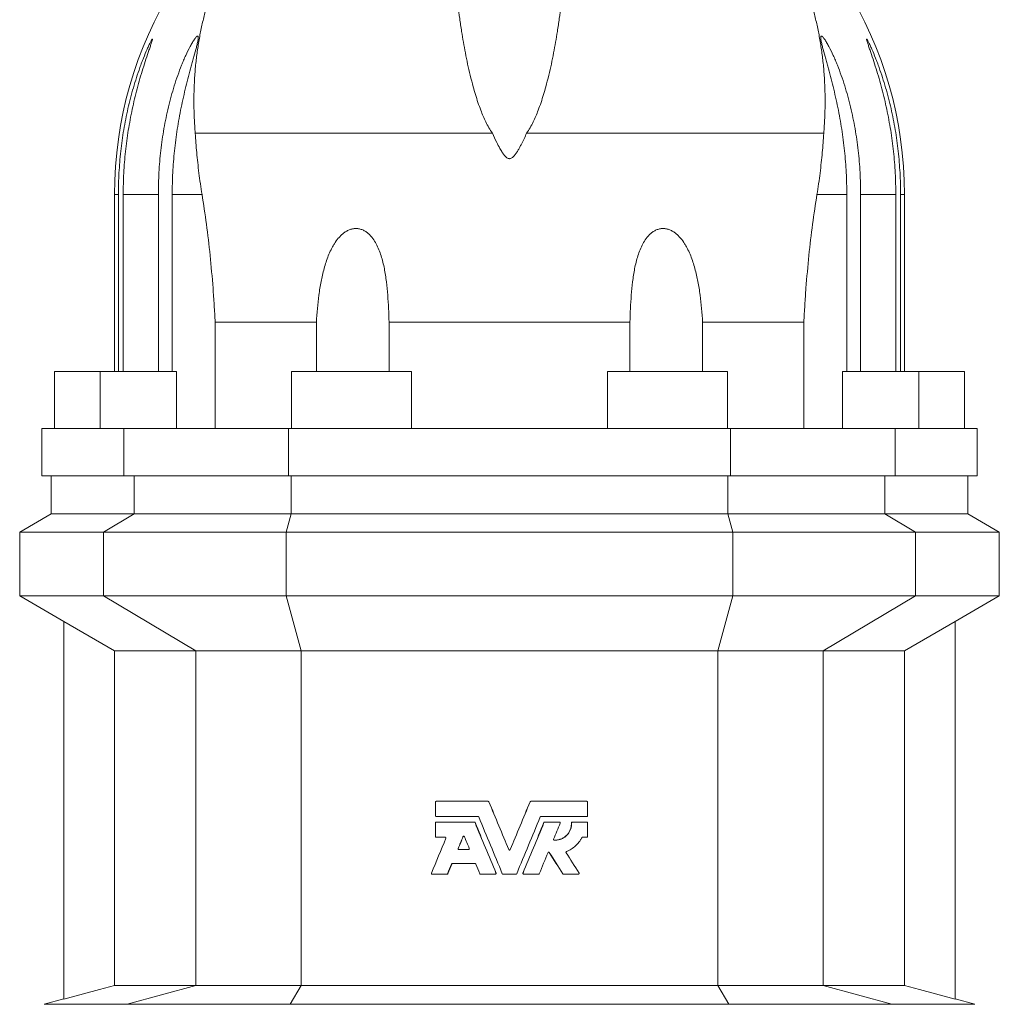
# Model space of a CAD drawing. Header units: millimetres. Extents: x -710 to 592, y 67 to 1977.
# Tile 4 of 7: x -590 to -280, y 1457 to 1768. Entities that reach past the tile are written whole.
import ezdxf

# ---------------------------------------------------------------- set-up
doc = ezdxf.new("R2010")
doc.units = ezdxf.units.MM

msp = doc.modelspace()

# ---------------------------------------------------------------- linework, layer by layer
at = {"color": 7, "linetype": 'Continuous', "lineweight": 15}
for p, q in [((-534.39, 1732.48), (-440.37, 1732.48)), ((-335.52, 1732.48), (-429.54, 1732.48)), ((-559.95, 1713.13), (-559.95, 1657.13)), ((-558.72, 1657.13), (-558.72, 1713.13)), ((-557.2, 1713.13), (-557.2, 1657.13)), ((-546.07, 1657.13), (-546.07, 1713.13)), ((-541.69, 1713.13), (-541.69, 1657.13)), ((-328.22, 1713.13), (-328.22, 1657.13)), ((-323.84, 1657.13), (-323.84, 1713.13)), ((-312.71, 1713.13), (-312.71, 1657.13)), ((-311.19, 1657.13), (-311.19, 1713.13)), ((-309.95, 1657.13), (-309.95, 1713.13)), ((-528.11, 1672.72), (-496.07, 1672.72)), ((-528.11, 1672.72), (-528.11, 1639.13)), ((-496.07, 1672.72), (-496.07, 1657.13)), ((-473.08, 1657.13), (-473.08, 1672.72)), ((-396.83, 1672.72), (-473.08, 1672.72)), ((-396.83, 1657.13), (-396.83, 1672.72)), ((-341.8, 1672.72), (-373.84, 1672.72)), ((-373.84, 1672.72), (-373.84, 1657.13)), ((-341.8, 1672.72), (-341.8, 1639.13)), ((-578.95, 1657.13), (-578.95, 1639.13)), ((-564.45, 1657.13), (-578.95, 1657.13)), ((-564.45, 1657.13), (-564.45, 1639.13)), ((-540.28, 1657.13), (-564.45, 1657.13)), ((-540.28, 1639.13), (-540.28, 1657.13)), ((-503.95, 1657.13), (-503.95, 1639.13)), ((-465.95, 1657.13), (-503.95, 1657.13)), ((-465.95, 1639.13), (-465.95, 1657.13)), ((-403.95, 1657.13), (-403.95, 1639.13)), ((-403.95, 1657.13), (-365.95, 1657.13)), ((-365.95, 1639.13), (-365.95, 1657.13)), ((-329.63, 1639.13), (-329.63, 1657.13)), ((-329.63, 1657.13), (-305.45, 1657.13)), ((-305.45, 1639.13), (-305.45, 1657.13)), ((-305.45, 1657.13), (-290.95, 1657.13)), ((-290.95, 1639.13), (-290.95, 1657.13)), ((-582.95, 1639.13), (-582.95, 1624.13)), ((-582.95, 1639.13), (-557, 1639.13)), ((-504.93, 1639.13), (-557, 1639.13)), ((-504.93, 1639.13), (-364.98, 1639.13)), ((-364.98, 1639.13), (-312.91, 1639.13)), ((-286.95, 1639.13), (-312.91, 1639.13)), ((-286.95, 1624.13), (-286.95, 1639.13)), ((-582.95, 1624.13), (-557, 1624.13)), ((-579.95, 1624.13), (-579.95, 1612.13)), ((-504.93, 1624.13), (-557, 1624.13)), ((-504.93, 1624.13), (-364.98, 1624.13)), ((-364.98, 1624.13), (-312.91, 1624.13)), ((-286.95, 1624.13), (-312.91, 1624.13)), ((-289.95, 1612.13), (-289.95, 1624.13)), ((-579.95, 1612.13), (-589.95, 1606.35)), ((-553.68, 1612.13), (-579.95, 1612.13)), ((-553.68, 1612.13), (-504.02, 1612.13)), ((-504.02, 1612.13), (-365.89, 1612.13)), ((-316.23, 1612.13), (-365.89, 1612.13)), ((-316.23, 1612.13), (-289.95, 1612.13)), ((-279.95, 1606.35), (-289.95, 1612.13)), ((-589.95, 1606.35), (-589.95, 1586.13)), ((-563.4, 1606.35), (-589.95, 1606.35)), ((-563.4, 1606.35), (-505.6, 1606.35)), ((-505.6, 1606.35), (-364.3, 1606.35)), ((-306.51, 1606.35), (-364.3, 1606.35)), ((-306.51, 1606.35), (-279.95, 1606.35)), ((-279.95, 1586.13), (-279.95, 1606.35)), ((-589.95, 1586.13), (-575.96, 1578.04)), ((-563.4, 1586.13), (-589.95, 1586.13)), ((-563.4, 1586.13), (-505.6, 1586.13)), ((-505.6, 1586.13), (-364.3, 1586.13)), ((-306.51, 1586.13), (-364.3, 1586.13)), ((-306.51, 1586.13), (-279.95, 1586.13)), ((-293.95, 1578.04), (-279.95, 1586.13)), ((-575.95, 1578.06), (-559.93, 1568.81)), ((-575.95, 1578.06), (-575.95, 1458.63)), ((-293.95, 1578.06), (-309.98, 1568.81)), ((-293.95, 1578.06), (-293.95, 1458.63)), ((-534.23, 1568.81), (-559.93, 1568.81)), ((-559.93, 1568.81), (-559.93, 1462.93)), ((-534.23, 1568.81), (-500.85, 1568.81)), ((-500.85, 1568.81), (-369.06, 1568.81)), ((-335.68, 1568.81), (-369.06, 1568.81)), ((-335.68, 1568.81), (-309.98, 1568.81)), ((-309.98, 1568.81), (-309.98, 1462.93)), ((-458.38, 1520.93), (-458.38, 1516.61)), ((-458.14, 1521.17), (-441.69, 1521.17)), ((-441.45, 1521.02), (-441.47, 1521.02)), ((-428.46, 1521.02), (-428.44, 1521.02)), ((-428.22, 1521.17), (-410.47, 1521.17)), ((-410.23, 1516.61), (-410.23, 1520.93)), ((-458.38, 1514.35), (-458.38, 1510.03)), ((-458.14, 1516.37), (-444.91, 1516.37)), ((-458.14, 1514.59), (-446.1, 1514.59)), ((-445.83, 1514.45), (-445.87, 1514.45)), ((-425, 1516.37), (-410.47, 1516.37)), ((-424.07, 1514.45), (-424.04, 1514.45)), ((-423.81, 1514.59), (-419.12, 1514.59)), ((-415.36, 1514.35), (-415.29, 1514.35)), ((-415.12, 1514.59), (-415.05, 1514.59)), ((-415.05, 1514.59), (-410.47, 1514.59)), ((-410.23, 1510.03), (-410.23, 1514.35)), ((-458.14, 1509.79), (-455.31, 1509.79)), ((-449.62, 1509.97), (-449.67, 1509.97)), ((-411.85, 1509.79), (-410.47, 1509.79)), ((-451.15, 1506.26), (-451.21, 1506.26)), ((-450.99, 1505.93), (-447.91, 1505.93)), ((-435.18, 1505.88), (-435.18, 1505.88)), ((-434.73, 1505.88), (-434.73, 1505.88)), ((-422.39, 1504.98), (-422.35, 1504.98)), ((-453.19, 1501.34), (-453.26, 1501.34)), ((-453.03, 1501.49), (-445.86, 1501.49)), ((-454.46, 1498.27), (-454.53, 1498.27)), ((-439.21, 1498.46), (-439.23, 1498.46)), ((-430.7, 1498.46), (-430.68, 1498.46)), ((-418.1, 1498.24), (-418.04, 1498.24)), ((-459.44, 1498.13), (-454.75, 1498.13)), ((-454.68, 1498.13), (-454.75, 1498.13)), ((-444.14, 1498.13), (-439.45, 1498.13)), ((-437.01, 1498.13), (-432.9, 1498.13)), ((-430.46, 1498.13), (-425.77, 1498.13)), ((-417.84, 1498.13), (-413.15, 1498.13)), ((-534.23, 1462.93), (-559.93, 1462.93)), ((-534.23, 1462.93), (-500.85, 1462.93)), ((-500.85, 1462.93), (-369.06, 1462.93)), ((-335.68, 1462.93), (-369.06, 1462.93)), ((-335.68, 1462.93), (-309.98, 1462.93)), ((-575.95, 1458.64), (-582.25, 1456.96)), ((-287.66, 1456.96), (-293.95, 1458.64))]:
    msp.add_line(p, q, dxfattribs=at)
at = {"color": 8, "linetype": 'Continuous', "lineweight": 0}
for p, q in [((-558.72, 1713.13), (-559.95, 1713.13)), ((-557.2, 1713.13), (-546.07, 1713.13)), ((-541.69, 1713.13), (-532.25, 1713.13)), ((-328.22, 1713.13), (-337.65, 1713.13)), ((-312.71, 1713.13), (-323.84, 1713.13)), ((-311.19, 1713.13), (-309.95, 1713.13)), ((-557, 1639.13), (-557, 1624.13)), ((-504.93, 1639.13), (-504.93, 1624.13)), ((-364.98, 1639.13), (-364.98, 1624.13)), ((-312.91, 1639.13), (-312.91, 1624.13)), ((-553.68, 1612.13), (-553.68, 1624.13)), ((-504.02, 1612.13), (-504.02, 1624.13)), ((-365.89, 1612.13), (-365.89, 1624.13)), ((-316.23, 1612.13), (-316.23, 1624.13)), ((-563.4, 1606.35), (-553.68, 1612.13)), ((-505.6, 1606.35), (-504.02, 1612.13)), ((-364.3, 1606.35), (-365.89, 1612.13)), ((-306.51, 1606.35), (-316.23, 1612.13)), ((-563.4, 1586.13), (-563.4, 1606.35)), ((-505.6, 1586.13), (-505.6, 1606.35)), ((-364.3, 1586.13), (-364.3, 1606.35)), ((-306.51, 1586.13), (-306.51, 1606.35)), ((-534.23, 1568.81), (-563.4, 1586.13)), ((-500.85, 1568.81), (-505.6, 1586.13)), ((-369.06, 1568.81), (-364.3, 1586.13)), ((-335.68, 1568.81), (-306.51, 1586.13)), ((-534.23, 1462.93), (-534.23, 1568.81)), ((-500.85, 1462.93), (-500.85, 1568.81)), ((-369.06, 1462.93), (-369.06, 1568.81)), ((-335.68, 1462.93), (-335.68, 1568.81)), ((-555.91, 1456.96), (-534.23, 1462.93)), ((-504.38, 1456.96), (-500.85, 1462.93)), ((-365.53, 1456.96), (-369.06, 1462.93)), ((-314, 1456.96), (-335.68, 1462.93)), ((-555.91, 1456.96), (-582.25, 1456.96)), ((-555.91, 1456.96), (-504.38, 1456.96)), ((-504.38, 1456.96), (-365.53, 1456.96)), ((-314, 1456.96), (-365.53, 1456.96)), ((-314, 1456.96), (-287.66, 1456.96))]:
    msp.add_line(p, q, dxfattribs=at)
at = {"color": 7, "linetype": 'Continuous', "lineweight": 15, "flags": 128}
for points in [[(-559.93, 1462.93), (-564.7, 1461.65), (-575.95, 1458.63)], [(-309.98, 1462.93), (-305.21, 1461.65), (-293.95, 1458.63)]]:
    msp.add_lwpolyline(points, dxfattribs=at)
at = {"color": 7, "linetype": 'Continuous', "lineweight": 15}
for start, end in [(116.5023, 180), (0, 63.4977)]:
    msp.add_arc((-434.95, 1713.13), 125, start, end, dxfattribs=at)
for points, knots in [([(-490.73, 1824.99), (-490.87, 1824.92), (-491.16, 1824.77), (-491.83, 1824.4), (-492.67, 1823.9), (-493.68, 1823.28), (-494.87, 1822.52), (-496.22, 1821.62), (-497.72, 1820.58), (-499.33, 1819.4), (-501.03, 1818.08), (-502.83, 1816.61), (-504.73, 1814.97), (-506.69, 1813.16), (-508.68, 1811.2), (-510.68, 1809.1), (-512.84, 1806.67), (-515.13, 1803.86), (-517.53, 1800.63), (-519.84, 1797.19), (-521.94, 1793.72), (-523.81, 1790.28), (-525.48, 1786.89), (-527.05, 1783.35), (-528.49, 1779.67), (-529.8, 1775.91), (-530.95, 1772.07), (-531.96, 1768.16), (-532.83, 1764.14), (-533.55, 1760), (-534.12, 1755.72), (-534.54, 1751.3), (-534.79, 1746.74), (-534.85, 1742.08), (-534.74, 1737.33), (-534.51, 1734.1), (-534.39, 1732.48)], [0, 0, 0, 0, 0.026591, 0.053205, 0.079831, 0.10645, 0.133045, 0.16033, 0.187629, 0.214937, 0.242244, 0.269534, 0.29825, 0.326977, 0.355708, 0.384436, 0.413153, 0.449048, 0.484957, 0.520866, 0.556759, 0.586934, 0.617125, 0.64732, 0.677508, 0.707681, 0.736591, 0.765518, 0.79445, 0.823374, 0.852283, 0.881813, 0.911365, 0.940923, 0.970472, 1, 1, 1, 1]), ([(-379.18, 1824.99), (-379.04, 1824.92), (-378.75, 1824.77), (-378.08, 1824.4), (-377.24, 1823.9), (-376.23, 1823.28), (-375.04, 1822.52), (-373.69, 1821.62), (-372.19, 1820.58), (-370.58, 1819.4), (-368.88, 1818.08), (-367.08, 1816.61), (-365.18, 1814.97), (-363.22, 1813.16), (-361.23, 1811.2), (-359.23, 1809.1), (-357.07, 1806.67), (-354.78, 1803.86), (-352.38, 1800.63), (-350.07, 1797.19), (-347.97, 1793.72), (-346.09, 1790.28), (-344.43, 1786.89), (-342.86, 1783.35), (-341.42, 1779.67), (-340.11, 1775.91), (-338.96, 1772.07), (-337.95, 1768.16), (-337.08, 1764.14), (-336.36, 1760), (-335.79, 1755.72), (-335.37, 1751.3), (-335.12, 1746.74), (-335.06, 1742.08), (-335.17, 1737.33), (-335.4, 1734.1), (-335.52, 1732.48)], [0, 0, 0, 0, 0.026591, 0.053205, 0.079831, 0.10645, 0.133045, 0.16033, 0.187629, 0.214937, 0.242244, 0.269534, 0.29825, 0.326977, 0.355708, 0.384436, 0.413153, 0.449048, 0.484957, 0.520866, 0.556759, 0.586934, 0.617125, 0.64732, 0.677508, 0.707681, 0.736591, 0.765518, 0.79445, 0.823374, 0.852283, 0.881813, 0.911365, 0.940923, 0.970472, 1, 1, 1, 1]), ([(-440.37, 1732.48), (-440.76, 1733.07), (-441.54, 1734.26), (-442.48, 1736.08), (-443.31, 1737.92), (-444.13, 1739.99), (-444.95, 1742.26), (-445.74, 1744.75), (-446.56, 1747.62), (-447.4, 1750.85), (-448.21, 1754.42), (-448.93, 1757.93), (-449.55, 1761.36), (-450.15, 1764.99), (-450.72, 1768.8), (-451.25, 1772.76), (-451.7, 1776.59), (-452.1, 1780.34), (-452.45, 1784.02), (-452.75, 1787.6), (-453, 1791.02), (-453.21, 1794.29), (-453.39, 1797.39), (-453.53, 1800.33), (-453.65, 1803.12), (-453.74, 1805.74), (-453.81, 1808.21), (-453.86, 1810.53), (-453.9, 1812.69), (-453.93, 1814.68), (-453.95, 1816.51), (-453.95, 1817.59), (-453.95, 1818.13)], [0, 0, 0, 0, 0.015171, 0.030369, 0.04559, 0.060793, 0.081513, 0.10224, 0.122964, 0.153933, 0.184915, 0.215906, 0.246896, 0.277871, 0.316546, 0.355234, 0.393922, 0.432599, 0.473122, 0.513657, 0.554192, 0.594716, 0.634951, 0.675202, 0.71546, 0.755712, 0.795947, 0.836746, 0.877563, 0.918385, 0.959201, 1, 1, 1, 1]), ([(-429.54, 1732.48), (-429.15, 1733.07), (-428.37, 1734.26), (-427.43, 1736.08), (-426.6, 1737.92), (-425.78, 1739.99), (-424.96, 1742.26), (-424.17, 1744.75), (-423.35, 1747.62), (-422.51, 1750.85), (-421.7, 1754.42), (-420.98, 1757.93), (-420.36, 1761.36), (-419.76, 1764.99), (-419.19, 1768.8), (-418.66, 1772.76), (-418.21, 1776.59), (-417.81, 1780.34), (-417.46, 1784.02), (-417.16, 1787.6), (-416.91, 1791.02), (-416.7, 1794.29), (-416.52, 1797.39), (-416.38, 1800.33), (-416.26, 1803.12), (-416.17, 1805.74), (-416.1, 1808.21), (-416.05, 1810.53), (-416.01, 1812.69), (-415.98, 1814.68), (-415.96, 1816.51), (-415.96, 1817.59), (-415.96, 1818.13)], [0, 0, 0, 0, 0.015171, 0.030369, 0.04559, 0.060793, 0.081513, 0.10224, 0.122964, 0.153933, 0.184915, 0.215906, 0.246896, 0.277871, 0.316546, 0.355234, 0.393922, 0.432599, 0.473122, 0.513657, 0.554192, 0.594716, 0.634951, 0.675202, 0.71546, 0.755712, 0.795947, 0.836746, 0.877563, 0.918385, 0.959201, 1, 1, 1, 1]), ([(-546.07, 1713.13), (-546.07, 1715.46), (-546.01, 1717.79), (-545.75, 1722.43), (-545.55, 1724.75), (-545.02, 1729.37), (-544.69, 1731.67), (-543.89, 1736.26), (-543.42, 1738.55), (-542.33, 1743.08), (-541.72, 1745.32), (-540.68, 1748.63), (-540.32, 1749.73), (-539.55, 1751.9), (-539.15, 1752.98), (-538.51, 1754.56), (-538.3, 1755.08), (-537.86, 1756.11), (-537.64, 1756.62), (-536.96, 1758.11), (-536.49, 1759.06), (-535.78, 1760.39), (-535.54, 1760.82), (-535.08, 1761.6), (-534.84, 1761.96), (-534.52, 1762.42), (-534.42, 1762.56), (-534.22, 1762.8), (-534.13, 1762.91), (-533.95, 1763.08), (-533.87, 1763.14), (-533.73, 1763.21), (-533.67, 1763.23), (-533.57, 1763.2), (-533.54, 1763.17), (-533.48, 1763.05), (-533.47, 1762.96), (-533.44, 1762.66), (-533.47, 1762.38), (-533.57, 1761.71), (-533.65, 1761.34), (-533.83, 1760.53), (-533.94, 1760.1), (-534.28, 1758.74), (-534.55, 1757.78), (-534.96, 1756.28), (-535.1, 1755.77), (-535.39, 1754.74), (-535.53, 1754.21), (-535.97, 1752.64), (-536.25, 1751.57), (-536.81, 1749.43), (-537.09, 1748.34), (-537.89, 1745.07), (-538.39, 1742.85), (-539.31, 1738.36), (-539.72, 1736.08), (-540.42, 1731.53), (-540.72, 1729.24), (-541.2, 1724.66), (-541.39, 1722.36), (-541.63, 1717.75), (-541.69, 1715.44), (-541.69, 1713.13)], [0, 0, 0, 0, 0.0625, 0.0625, 0.125, 0.125, 0.1875, 0.1875, 0.25, 0.25, 0.3125, 0.3125, 0.34375, 0.34375, 0.375, 0.375, 0.390625, 0.390625, 0.40625, 0.40625, 0.4375, 0.4375, 0.453125, 0.453125, 0.46875, 0.46875, 0.476562, 0.476562, 0.484375, 0.484375, 0.492187, 0.492187, 0.5, 0.5, 0.507812, 0.507812, 0.515625, 0.515625, 0.53125, 0.53125, 0.546875, 0.546875, 0.5625, 0.5625, 0.59375, 0.59375, 0.609375, 0.609375, 0.625, 0.625, 0.65625, 0.65625, 0.6875, 0.6875, 0.75, 0.75, 0.8125, 0.8125, 0.875, 0.875, 0.9375, 0.9375, 1, 1, 1, 1]), ([(-323.84, 1713.13), (-323.84, 1715.46), (-323.9, 1717.79), (-324.16, 1722.43), (-324.36, 1724.75), (-324.89, 1729.37), (-325.22, 1731.67), (-326.02, 1736.26), (-326.49, 1738.55), (-327.58, 1743.08), (-328.19, 1745.32), (-329.23, 1748.63), (-329.59, 1749.73), (-330.36, 1751.9), (-330.76, 1752.98), (-331.4, 1754.56), (-331.61, 1755.08), (-332.05, 1756.11), (-332.27, 1756.62), (-332.95, 1758.11), (-333.42, 1759.06), (-334.13, 1760.39), (-334.37, 1760.82), (-334.83, 1761.6), (-335.06, 1761.96), (-335.39, 1762.42), (-335.49, 1762.56), (-335.69, 1762.8), (-335.78, 1762.91), (-335.96, 1763.08), (-336.04, 1763.14), (-336.18, 1763.21), (-336.24, 1763.23), (-336.33, 1763.2), (-336.37, 1763.17), (-336.43, 1763.05), (-336.44, 1762.96), (-336.46, 1762.66), (-336.44, 1762.38), (-336.34, 1761.71), (-336.26, 1761.34), (-336.08, 1760.53), (-335.97, 1760.1), (-335.63, 1758.74), (-335.36, 1757.78), (-334.95, 1756.28), (-334.81, 1755.77), (-334.52, 1754.74), (-334.38, 1754.21), (-333.94, 1752.64), (-333.66, 1751.57), (-333.1, 1749.43), (-332.82, 1748.34), (-332.02, 1745.07), (-331.52, 1742.85), (-330.6, 1738.36), (-330.19, 1736.08), (-329.49, 1731.53), (-329.19, 1729.24), (-328.71, 1724.66), (-328.52, 1722.36), (-328.28, 1717.75), (-328.22, 1715.44), (-328.22, 1713.13)], [0, 0, 0, 0, 0.0625, 0.0625, 0.125, 0.125, 0.1875, 0.1875, 0.25, 0.25, 0.3125, 0.3125, 0.34375, 0.34375, 0.375, 0.375, 0.390625, 0.390625, 0.40625, 0.40625, 0.4375, 0.4375, 0.453125, 0.453125, 0.46875, 0.46875, 0.476562, 0.476562, 0.484375, 0.484375, 0.492187, 0.492187, 0.5, 0.5, 0.507812, 0.507812, 0.515625, 0.515625, 0.53125, 0.53125, 0.546875, 0.546875, 0.5625, 0.5625, 0.59375, 0.59375, 0.609375, 0.609375, 0.625, 0.625, 0.65625, 0.65625, 0.6875, 0.6875, 0.75, 0.75, 0.8125, 0.8125, 0.875, 0.875, 0.9375, 0.9375, 1, 1, 1, 1]), ([(-558.72, 1713.13), (-558.72, 1715.42), (-558.66, 1717.7), (-558.4, 1722.26), (-558.21, 1724.53), (-557.71, 1729.07), (-557.4, 1731.32), (-556.64, 1735.83), (-556.19, 1738.08), (-555.18, 1742.53), (-554.61, 1744.73), (-553.67, 1747.98), (-553.34, 1749.06), (-552.65, 1751.2), (-552.29, 1752.25), (-551.74, 1753.79), (-551.55, 1754.3), (-551.17, 1755.31), (-550.98, 1755.81), (-550.4, 1757.28), (-550.01, 1758.22), (-549.44, 1759.53), (-549.25, 1759.95), (-548.98, 1760.52), (-548.89, 1760.7), (-548.72, 1761.05), (-548.64, 1761.22), (-548.41, 1761.67), (-548.27, 1761.91), (-548.12, 1762.16), (-548.07, 1762.22), (-548, 1762.29), (-547.98, 1762.3), (-547.95, 1762.28), (-547.95, 1762.24), (-547.97, 1762.12), (-547.98, 1762.04), (-548.06, 1761.73), (-548.14, 1761.46), (-548.3, 1760.97), (-548.36, 1760.8), (-548.48, 1760.43), (-548.54, 1760.24), (-548.74, 1759.64), (-548.89, 1759.22), (-549.34, 1757.88), (-549.66, 1756.94), (-550.31, 1754.98), (-550.64, 1753.97), (-551.28, 1751.89), (-551.6, 1750.85), (-552.2, 1748.73), (-552.5, 1747.67), (-553.35, 1744.45), (-553.87, 1742.28), (-554.8, 1737.89), (-555.22, 1735.67), (-555.94, 1731.19), (-556.24, 1728.94), (-556.72, 1724.44), (-556.9, 1722.19), (-557.14, 1717.66), (-557.2, 1715.4), (-557.2, 1713.13)], [0, 0, 0, 0, 0.0625, 0.0625, 0.125, 0.125, 0.1875, 0.1875, 0.25, 0.25, 0.3125, 0.3125, 0.34375, 0.34375, 0.375, 0.375, 0.390625, 0.390625, 0.40625, 0.40625, 0.4375, 0.4375, 0.453125, 0.453125, 0.460937, 0.460937, 0.46875, 0.46875, 0.484375, 0.484375, 0.492187, 0.492187, 0.5, 0.5, 0.507812, 0.507812, 0.515625, 0.515625, 0.53125, 0.53125, 0.539062, 0.539062, 0.546875, 0.546875, 0.5625, 0.5625, 0.59375, 0.59375, 0.625, 0.625, 0.65625, 0.65625, 0.6875, 0.6875, 0.75, 0.75, 0.8125, 0.8125, 0.875, 0.875, 0.9375, 0.9375, 1, 1, 1, 1]), ([(-311.19, 1713.13), (-311.19, 1715.42), (-311.25, 1717.7), (-311.51, 1722.26), (-311.7, 1724.53), (-312.2, 1729.07), (-312.51, 1731.32), (-313.27, 1735.83), (-313.72, 1738.08), (-314.73, 1742.53), (-315.3, 1744.73), (-316.24, 1747.98), (-316.57, 1749.06), (-317.26, 1751.2), (-317.62, 1752.25), (-318.17, 1753.79), (-318.36, 1754.3), (-318.74, 1755.31), (-318.93, 1755.81), (-319.51, 1757.28), (-319.9, 1758.22), (-320.47, 1759.53), (-320.66, 1759.95), (-320.93, 1760.52), (-321.02, 1760.7), (-321.19, 1761.05), (-321.27, 1761.22), (-321.5, 1761.67), (-321.64, 1761.91), (-321.79, 1762.16), (-321.84, 1762.22), (-321.9, 1762.29), (-321.93, 1762.3), (-321.96, 1762.28), (-321.96, 1762.24), (-321.94, 1762.12), (-321.93, 1762.04), (-321.85, 1761.73), (-321.77, 1761.46), (-321.61, 1760.97), (-321.55, 1760.8), (-321.43, 1760.43), (-321.37, 1760.24), (-321.17, 1759.64), (-321.02, 1759.22), (-320.57, 1757.88), (-320.25, 1756.94), (-319.6, 1754.98), (-319.27, 1753.97), (-318.63, 1751.89), (-318.31, 1750.85), (-317.71, 1748.73), (-317.41, 1747.67), (-316.56, 1744.45), (-316.04, 1742.28), (-315.11, 1737.89), (-314.69, 1735.67), (-313.97, 1731.19), (-313.67, 1728.94), (-313.19, 1724.44), (-313.01, 1722.19), (-312.77, 1717.66), (-312.71, 1715.4), (-312.71, 1713.13)], [0, 0, 0, 0, 0.0625, 0.0625, 0.125, 0.125, 0.1875, 0.1875, 0.25, 0.25, 0.3125, 0.3125, 0.34375, 0.34375, 0.375, 0.375, 0.390625, 0.390625, 0.40625, 0.40625, 0.4375, 0.4375, 0.453125, 0.453125, 0.460937, 0.460937, 0.46875, 0.46875, 0.484375, 0.484375, 0.492187, 0.492187, 0.5, 0.5, 0.507812, 0.507812, 0.515625, 0.515625, 0.53125, 0.53125, 0.539062, 0.539062, 0.546875, 0.546875, 0.5625, 0.5625, 0.59375, 0.59375, 0.625, 0.625, 0.65625, 0.65625, 0.6875, 0.6875, 0.75, 0.75, 0.8125, 0.8125, 0.875, 0.875, 0.9375, 0.9375, 1, 1, 1, 1]), ([(-534.39, 1732.48), (-534.33, 1731.48), (-534.2, 1729.49), (-533.93, 1726.39), (-533.62, 1723.21), (-533.24, 1719.93), (-532.79, 1716.57), (-532.43, 1714.27), (-532.25, 1713.13)], [0, 0, 0, 0, 0.165726, 0.331501, 0.497228, 0.664802, 0.832427, 1, 1, 1, 1]), ([(-440.37, 1732.48), (-439.92, 1731.53), (-439.17, 1729.95), (-438.12, 1727.91), (-437.33, 1726.57), (-436.76, 1725.74), (-436.32, 1725.21), (-435.96, 1724.88), (-435.59, 1724.62), (-435.25, 1724.48), (-434.92, 1724.45), (-434.56, 1724.51), (-434.15, 1724.71), (-433.77, 1725.03), (-433.28, 1725.57), (-432.74, 1726.29), (-432.17, 1727.21), (-431.67, 1728.15), (-431.06, 1729.34), (-430.33, 1730.79), (-429.8, 1731.92), (-429.54, 1732.48)], [0, 0, 0, 0, 0.168435, 0.280278, 0.354738, 0.404771, 0.429097, 0.453368, 0.473569, 0.49007, 0.499958, 0.514608, 0.534113, 0.558801, 0.583609, 0.637537, 0.691609, 0.745844, 0.799993, 0.899994, 1, 1, 1, 1]), ([(-335.52, 1732.48), (-335.58, 1731.48), (-335.71, 1729.49), (-335.98, 1726.39), (-336.29, 1723.21), (-336.67, 1719.93), (-337.12, 1716.57), (-337.48, 1714.27), (-337.65, 1713.13)], [0, 0, 0, 0, 0.165726, 0.331501, 0.497228, 0.664802, 0.832427, 1, 1, 1, 1]), ([(-532.25, 1713.13), (-531.76, 1710.06), (-531.3, 1706.91), (-530.44, 1700.48), (-530.05, 1697.19), (-529.35, 1690.45), (-529.04, 1687.01), (-528.64, 1681.72), (-528.52, 1679.93), (-528.3, 1676.34), (-528.2, 1674.54), (-528.11, 1672.72)], [0, 0, 0, 0, 0.25, 0.25, 0.5, 0.5, 0.75, 0.75, 0.875, 0.875, 1, 1, 1, 1]), ([(-337.65, 1713.13), (-338.15, 1710.06), (-338.61, 1706.91), (-339.47, 1700.48), (-339.86, 1697.19), (-340.56, 1690.45), (-340.87, 1687.01), (-341.27, 1681.72), (-341.39, 1679.93), (-341.61, 1676.34), (-341.71, 1674.54), (-341.8, 1672.72)], [0, 0, 0, 0, 0.25, 0.25, 0.5, 0.5, 0.75, 0.75, 0.875, 0.875, 1, 1, 1, 1]), ([(-473.08, 1672.72), (-473.15, 1675.62), (-473.27, 1678.49), (-473.59, 1682.74), (-473.73, 1684.14), (-474.08, 1686.93), (-474.29, 1688.31), (-474.83, 1691.05), (-475.16, 1692.41), (-475.78, 1694.38), (-476.01, 1695.02), (-476.52, 1696.29), (-476.81, 1696.91), (-477.46, 1698.12), (-477.82, 1698.71), (-478.64, 1699.81), (-479.11, 1700.33), (-479.89, 1701.01), (-480.16, 1701.22), (-480.75, 1701.61), (-481.07, 1701.78), (-481.72, 1702.06), (-482.07, 1702.17), (-482.6, 1702.29), (-482.78, 1702.32), (-483.15, 1702.35), (-483.51, 1702.37), (-483.88, 1702.36), (-484.25, 1702.32), (-484.44, 1702.29), (-484.98, 1702.18), (-485.34, 1702.07), (-486.03, 1701.78), (-486.36, 1701.61), (-486.99, 1701.23), (-487.29, 1701.02), (-487.86, 1700.57), (-488.13, 1700.32), (-488.65, 1699.81), (-488.89, 1699.54), (-489.58, 1698.72), (-490, 1698.14), (-490.57, 1697.24), (-490.75, 1696.93), (-491.1, 1696.31), (-491.27, 1695.99), (-491.74, 1695.04), (-492.03, 1694.4), (-492.81, 1692.44), (-493.25, 1691.09), (-493.81, 1689.04), (-493.98, 1688.35), (-494.3, 1686.96), (-494.45, 1686.26), (-494.85, 1684.16), (-495.07, 1682.75), (-495.64, 1678.5), (-495.89, 1675.62), (-496.07, 1672.72)], [0, 0, 0, 0, 0.125, 0.125, 0.1875, 0.1875, 0.25, 0.25, 0.3125, 0.3125, 0.34375, 0.34375, 0.375, 0.375, 0.40625, 0.40625, 0.4375, 0.4375, 0.453125, 0.453125, 0.46875, 0.46875, 0.484375, 0.484375, 0.492188, 0.492188, 0.5, 0.507813, 0.507813, 0.515625, 0.515625, 0.53125, 0.53125, 0.546875, 0.546875, 0.5625, 0.5625, 0.578125, 0.578125, 0.59375, 0.59375, 0.625, 0.625, 0.640625, 0.640625, 0.65625, 0.65625, 0.6875, 0.6875, 0.75, 0.75, 0.78125, 0.78125, 0.8125, 0.8125, 0.875, 0.875, 1, 1, 1, 1]), ([(-396.83, 1672.72), (-396.76, 1675.62), (-396.64, 1678.49), (-396.32, 1682.74), (-396.18, 1684.14), (-395.83, 1686.93), (-395.62, 1688.31), (-395.08, 1691.05), (-394.75, 1692.41), (-394.13, 1694.38), (-393.9, 1695.02), (-393.39, 1696.29), (-393.1, 1696.91), (-392.45, 1698.12), (-392.09, 1698.71), (-391.27, 1699.81), (-390.8, 1700.33), (-390.02, 1701.01), (-389.74, 1701.22), (-389.16, 1701.61), (-388.84, 1701.78), (-388.19, 1702.06), (-387.84, 1702.17), (-387.31, 1702.29), (-387.13, 1702.32), (-386.76, 1702.35), (-386.4, 1702.37), (-386.03, 1702.36), (-385.66, 1702.32), (-385.47, 1702.29), (-384.93, 1702.18), (-384.57, 1702.07), (-383.88, 1701.78), (-383.55, 1701.61), (-382.92, 1701.23), (-382.62, 1701.02), (-382.05, 1700.57), (-381.78, 1700.32), (-381.26, 1699.81), (-381.02, 1699.54), (-380.33, 1698.72), (-379.91, 1698.14), (-379.34, 1697.24), (-379.16, 1696.93), (-378.81, 1696.31), (-378.64, 1695.99), (-378.17, 1695.04), (-377.88, 1694.4), (-377.1, 1692.44), (-376.66, 1691.09), (-376.1, 1689.04), (-375.93, 1688.35), (-375.61, 1686.96), (-375.46, 1686.26), (-375.06, 1684.16), (-374.84, 1682.75), (-374.27, 1678.5), (-374.02, 1675.62), (-373.84, 1672.72)], [0, 0, 0, 0, 0.125, 0.125, 0.1875, 0.1875, 0.25, 0.25, 0.3125, 0.3125, 0.34375, 0.34375, 0.375, 0.375, 0.40625, 0.40625, 0.4375, 0.4375, 0.453125, 0.453125, 0.46875, 0.46875, 0.484375, 0.484375, 0.492188, 0.492188, 0.5, 0.507813, 0.507813, 0.515625, 0.515625, 0.53125, 0.53125, 0.546875, 0.546875, 0.5625, 0.5625, 0.578125, 0.578125, 0.59375, 0.59375, 0.625, 0.625, 0.640625, 0.640625, 0.65625, 0.65625, 0.6875, 0.6875, 0.75, 0.75, 0.78125, 0.78125, 0.8125, 0.8125, 0.875, 0.875, 1, 1, 1, 1]), ([(-458.14, 1521.17), (-458.15, 1521.16), (-458.19, 1521.16), (-458.23, 1521.15), (-458.27, 1521.13), (-458.31, 1521.1), (-458.34, 1521.06), (-458.36, 1521.02), (-458.38, 1520.97), (-458.38, 1520.94), (-458.38, 1520.93)], [0, 0, 0, 0, 0.1287851, 0.2519535, 0.3742922, 0.5006823, 0.6241755, 0.7504804, 0.8728401, 1, 1, 1, 1]), ([(-441.47, 1521.02), (-441.48, 1521.03), (-441.49, 1521.06), (-441.52, 1521.1), (-441.56, 1521.13), (-441.62, 1521.16), (-441.67, 1521.16), (-441.69, 1521.17)], [0, 0, 0, 0, 0.16943, 0.333967, 0.499905, 0.747861, 1, 1, 1, 1]), ([(-428.22, 1521.17), (-428.23, 1521.16), (-428.27, 1521.16), (-428.31, 1521.15), (-428.36, 1521.12), (-428.41, 1521.08), (-428.43, 1521.04), (-428.44, 1521.02)], [0, 0, 0, 0, 0.169896, 0.334738, 0.500784, 0.748508, 1, 1, 1, 1]), ([(-410.23, 1520.93), (-410.23, 1520.94), (-410.24, 1520.97), (-410.25, 1521.02), (-410.27, 1521.06), (-410.3, 1521.1), (-410.34, 1521.13), (-410.38, 1521.15), (-410.43, 1521.16), (-410.46, 1521.16), (-410.47, 1521.17)], [0, 0, 0, 0, 0.128332, 0.251131, 0.373227, 0.49953, 0.623108, 0.749665, 0.872391, 1, 1, 1, 1]), ([(-458.38, 1516.61), (-458.38, 1516.59), (-458.38, 1516.56), (-458.36, 1516.51), (-458.34, 1516.47), (-458.31, 1516.44), (-458.27, 1516.4), (-458.23, 1516.38), (-458.19, 1516.37), (-458.15, 1516.37), (-458.14, 1516.37)], [0, 0, 0, 0, 0.128332, 0.251131, 0.373227, 0.49953, 0.623108, 0.749665, 0.872391, 1, 1, 1, 1]), ([(-458.14, 1514.59), (-458.15, 1514.59), (-458.19, 1514.59), (-458.23, 1514.58), (-458.27, 1514.56), (-458.31, 1514.53), (-458.34, 1514.49), (-458.36, 1514.45), (-458.38, 1514.4), (-458.38, 1514.37), (-458.38, 1514.35)], [0, 0, 0, 0, 0.128785, 0.251954, 0.374292, 0.500682, 0.624176, 0.75048, 0.87284, 1, 1, 1, 1]), ([(-445.87, 1514.45), (-445.88, 1514.46), (-445.9, 1514.49), (-445.93, 1514.53), (-445.97, 1514.56), (-446.03, 1514.59), (-446.07, 1514.59), (-446.1, 1514.59)], [0, 0, 0, 0, 0.16943, 0.333967, 0.499905, 0.747861, 1, 1, 1, 1]), ([(-444.91, 1516.37), (-444.89, 1516.36), (-444.86, 1516.36), (-444.82, 1516.35), (-444.77, 1516.32), (-444.72, 1516.28), (-444.7, 1516.24), (-444.69, 1516.22)], [0, 0, 0, 0, 0.169896, 0.334738, 0.500784, 0.748508, 1, 1, 1, 1]), ([(-425.22, 1516.22), (-425.22, 1516.23), (-425.2, 1516.26), (-425.17, 1516.3), (-425.13, 1516.33), (-425.07, 1516.36), (-425.02, 1516.36), (-425, 1516.37)], [0, 0, 0, 0, 0.16943, 0.333967, 0.499905, 0.747861, 1, 1, 1, 1]), ([(-423.81, 1514.59), (-423.83, 1514.59), (-423.86, 1514.59), (-423.91, 1514.58), (-423.95, 1514.55), (-424, 1514.51), (-424.02, 1514.47), (-424.04, 1514.45)], [0, 0, 0, 0, 0.169896, 0.334738, 0.500784, 0.748508, 1, 1, 1, 1]), ([(-415.29, 1514.35), (-415.29, 1514.16), (-415.3, 1513.8), (-415.35, 1513.26), (-415.46, 1512.73), (-415.68, 1512.11), (-416.08, 1511.29), (-416.76, 1510.43), (-417.66, 1509.69), (-418.48, 1509.28), (-419.17, 1509.05), (-419.7, 1508.93), (-420.15, 1508.88), (-420.52, 1508.87), (-420.7, 1508.87), (-420.79, 1508.87)], [0, 0, 0, 0, 0.062495, 0.124781, 0.185606, 0.249768, 0.349643, 0.49939, 0.62438, 0.749411, 0.812085, 0.8748, 0.937373, 0.968669, 1, 1, 1, 1]), ([(-415.36, 1514.35), (-415.36, 1514.19), (-415.37, 1513.9), (-415.39, 1513.47), (-415.46, 1513.05), (-415.57, 1512.63), (-415.79, 1512.01), (-416.19, 1511.23), (-416.88, 1510.38), (-417.73, 1509.69), (-418.48, 1509.31), (-419.05, 1509.11), (-419.4, 1509.01), (-419.76, 1508.93), (-420.11, 1508.89), (-420.38, 1508.87), (-420.53, 1508.87), (-420.56, 1508.87)], [0, 0, 0, 0, 0.055192, 0.104906, 0.153948, 0.20505, 0.258489, 0.387855, 0.516612, 0.645688, 0.774718, 0.817724, 0.861273, 0.904088, 0.947018, 0.989317, 1, 1, 1, 1]), ([(-418.9, 1514.26), (-418.9, 1514.28), (-418.89, 1514.3), (-418.88, 1514.34), (-418.88, 1514.4), (-418.91, 1514.49), (-418.99, 1514.56), (-419.06, 1514.59), (-419.1, 1514.59), (-419.12, 1514.59)], [0, 0, 0, 0, 0.084962, 0.167845, 0.250776, 0.499509, 0.748634, 0.872117, 1, 1, 1, 1]), ([(-415.12, 1514.59), (-415.15, 1514.59), (-415.18, 1514.59), (-415.24, 1514.56), (-415.27, 1514.54), (-415.3, 1514.51), (-415.31, 1514.5), (-415.33, 1514.47), (-415.34, 1514.45), (-415.35, 1514.41), (-415.36, 1514.38), (-415.36, 1514.35)], [0, 0, 0, 0, 0.25, 0.25, 0.5, 0.5, 0.625, 0.625, 0.75, 0.75, 1, 1, 1, 1]), ([(-415.05, 1514.59), (-415.06, 1514.59), (-415.1, 1514.59), (-415.14, 1514.58), (-415.18, 1514.55), (-415.22, 1514.52), (-415.25, 1514.48), (-415.27, 1514.44), (-415.29, 1514.39), (-415.29, 1514.36), (-415.29, 1514.35)], [0, 0, 0, 0, 0.128892, 0.251935, 0.374166, 0.500716, 0.624197, 0.750491, 0.873019, 1, 1, 1, 1]), ([(-410.47, 1516.37), (-410.46, 1516.37), (-410.42, 1516.37), (-410.38, 1516.38), (-410.34, 1516.4), (-410.3, 1516.43), (-410.27, 1516.47), (-410.25, 1516.51), (-410.24, 1516.56), (-410.23, 1516.59), (-410.23, 1516.61)], [0, 0, 0, 0, 0.128785, 0.251954, 0.374292, 0.500682, 0.624176, 0.75048, 0.87284, 1, 1, 1, 1]), ([(-410.23, 1514.35), (-410.23, 1514.37), (-410.24, 1514.4), (-410.25, 1514.45), (-410.27, 1514.49), (-410.3, 1514.52), (-410.34, 1514.56), (-410.38, 1514.58), (-410.43, 1514.59), (-410.46, 1514.59), (-410.47, 1514.59)], [0, 0, 0, 0, 0.128332, 0.251131, 0.373227, 0.49953, 0.623108, 0.749665, 0.872391, 1, 1, 1, 1]), ([(-458.38, 1510.03), (-458.38, 1510.02), (-458.38, 1509.99), (-458.36, 1509.94), (-458.34, 1509.9), (-458.31, 1509.86), (-458.27, 1509.83), (-458.23, 1509.81), (-458.19, 1509.8), (-458.15, 1509.8), (-458.14, 1509.79)], [0, 0, 0, 0, 0.1283317, 0.2511308, 0.3732269, 0.4995301, 0.6231081, 0.7496655, 0.872391, 1, 1, 1, 1]), ([(-455.31, 1509.79), (-455.3, 1509.79), (-455.27, 1509.79), (-455.24, 1509.78), (-455.18, 1509.76), (-455.11, 1509.69), (-455.07, 1509.6), (-455.07, 1509.52), (-455.09, 1509.48), (-455.09, 1509.46)], [0, 0, 0, 0, 0.085238, 0.168397, 0.25158, 0.500705, 0.749439, 0.872537, 1, 1, 1, 1]), ([(-449.67, 1509.97), (-449.65, 1510.02), (-449.62, 1510.05), (-449.56, 1510.09), (-449.54, 1510.1), (-449.5, 1510.12), (-449.47, 1510.12), (-449.42, 1510.12), (-449.4, 1510.11), (-449.36, 1510.1), (-449.33, 1510.09), (-449.28, 1510.05), (-449.25, 1510.02), (-449.23, 1509.97)], [0, 0, 0, 0, 0.25, 0.25, 0.375, 0.375, 0.5, 0.5, 0.625, 0.625, 0.75, 0.75, 1, 1, 1, 1]), ([(-449.4, 1510.12), (-449.42, 1510.12), (-449.47, 1510.11), (-449.53, 1510.08), (-449.58, 1510.03), (-449.61, 1509.99), (-449.62, 1509.97)], [0, 0, 0, 0, 0.238027, 0.495959, 0.739757, 1, 1, 1, 1]), ([(-420.79, 1508.87), (-420.8, 1508.87), (-420.83, 1508.88), (-420.86, 1508.89), (-420.92, 1508.91), (-420.99, 1508.98), (-421.02, 1509.07), (-421.02, 1509.15), (-421.01, 1509.19), (-421, 1509.2)], [0, 0, 0, 0, 0.085234, 0.168405, 0.251528, 0.500684, 0.749462, 0.872587, 1, 1, 1, 1]), ([(-416.93, 1505.26), (-416.8, 1505.32), (-416.55, 1505.43), (-416.04, 1505.67), (-415.43, 1506.02), (-414.75, 1506.5), (-413.89, 1507.21), (-413.13, 1508.03), (-412.56, 1508.82), (-412.27, 1509.3), (-412.13, 1509.54), (-412.07, 1509.67)], [0, 0, 0, 0, 0.062615, 0.125173, 0.25025, 0.375916, 0.500415, 0.750166, 0.875117, 0.937549, 1, 1, 1, 1]), ([(-412.07, 1509.67), (-412.06, 1509.68), (-412.04, 1509.7), (-412.01, 1509.74), (-411.97, 1509.77), (-411.92, 1509.79), (-411.88, 1509.79), (-411.85, 1509.79)], [0, 0, 0, 0, 0.169456, 0.334326, 0.499896, 0.747711, 1, 1, 1, 1]), ([(-410.47, 1509.79), (-410.46, 1509.8), (-410.42, 1509.8), (-410.38, 1509.81), (-410.34, 1509.83), (-410.3, 1509.86), (-410.27, 1509.9), (-410.25, 1509.94), (-410.24, 1509.99), (-410.23, 1510.02), (-410.23, 1510.03)], [0, 0, 0, 0, 0.128785, 0.251954, 0.374292, 0.500682, 0.624176, 0.75048, 0.87284, 1, 1, 1, 1]), ([(-450.99, 1505.93), (-451.03, 1505.93), (-451.07, 1505.94), (-451.12, 1505.96), (-451.14, 1505.98), (-451.17, 1506), (-451.18, 1506.02), (-451.2, 1506.05), (-451.21, 1506.07), (-451.22, 1506.1), (-451.23, 1506.12), (-451.23, 1506.18), (-451.23, 1506.22), (-451.21, 1506.26)], [0, 0, 0, 0, 0.25, 0.25, 0.375, 0.375, 0.5, 0.5, 0.625, 0.625, 0.75, 0.75, 1, 1, 1, 1]), ([(-451.15, 1506.26), (-451.16, 1506.24), (-451.17, 1506.22), (-451.17, 1506.18), (-451.17, 1506.12), (-451.15, 1506.05), (-451.1, 1505.99), (-451.05, 1505.95), (-450.99, 1505.93), (-450.95, 1505.93), (-450.93, 1505.93)], [0, 0, 0, 0, 0.085455, 0.168309, 0.25053, 0.499092, 0.621467, 0.749589, 0.870555, 1, 1, 1, 1]), ([(-447.68, 1506.26), (-447.67, 1506.22), (-447.66, 1506.18), (-447.67, 1506.12), (-447.67, 1506.1), (-447.69, 1506.07), (-447.69, 1506.05), (-447.72, 1506.02), (-447.73, 1506), (-447.76, 1505.97), (-447.78, 1505.96), (-447.83, 1505.94), (-447.87, 1505.93), (-447.91, 1505.93)], [0, 0, 0, 0, 0.25, 0.25, 0.375, 0.375, 0.5, 0.5, 0.625, 0.625, 0.75, 0.75, 1, 1, 1, 1]), ([(-434.73, 1505.88), (-434.74, 1505.87), (-434.75, 1505.84), (-434.78, 1505.8), (-434.83, 1505.77), (-434.88, 1505.74), (-434.95, 1505.73), (-435.03, 1505.74), (-435.09, 1505.77), (-435.14, 1505.82), (-435.17, 1505.86), (-435.18, 1505.88)], [0, 0, 0, 0, 0.084596, 0.166896, 0.249988, 0.373557, 0.500156, 0.623799, 0.750324, 0.873203, 1, 1, 1, 1]), ([(-434.73, 1505.88), (-434.75, 1505.84), (-434.78, 1505.8), (-434.84, 1505.76), (-434.86, 1505.75), (-434.91, 1505.74), (-434.93, 1505.74), (-434.98, 1505.73), (-435, 1505.74), (-435.05, 1505.75), (-435.07, 1505.76), (-435.13, 1505.8), (-435.16, 1505.84), (-435.18, 1505.88)], [0, 0, 0, 0, 0.25, 0.25, 0.375, 0.375, 0.5, 0.5, 0.625, 0.625, 0.75, 0.75, 1, 1, 1, 1]), ([(-422.77, 1504.94), (-422.77, 1504.96), (-422.75, 1504.98), (-422.73, 1505.02), (-422.67, 1505.06), (-422.59, 1505.09), (-422.51, 1505.09), (-422.44, 1505.07), (-422.39, 1505.03), (-422.36, 1505), (-422.35, 1504.98)], [0, 0, 0, 0, 0.084772, 0.167396, 0.250503, 0.498816, 0.62276, 0.749607, 0.872864, 1, 1, 1, 1]), ([(-422.59, 1505.09), (-422.58, 1505.09), (-422.54, 1505.09), (-422.49, 1505.07), (-422.43, 1505.03), (-422.41, 1505), (-422.39, 1504.98)], [0, 0, 0, 0, 0.1729531, 0.4528697, 0.7176031, 1, 1, 1, 1]), ([(-417.04, 1504.91), (-417.05, 1504.93), (-417.07, 1504.96), (-417.09, 1505.03), (-417.08, 1505.12), (-417.03, 1505.19), (-416.98, 1505.24), (-416.95, 1505.26), (-416.93, 1505.26)], [0, 0, 0, 0, 0.126613, 0.250559, 0.4996104, 0.7488817, 0.8716506, 1, 1, 1, 1]), ([(-453.26, 1501.34), (-453.25, 1501.35), (-453.24, 1501.38), (-453.21, 1501.42), (-453.16, 1501.45), (-453.11, 1501.48), (-453.06, 1501.48), (-453.03, 1501.49)], [0, 0, 0, 0, 0.16943, 0.333967, 0.499905, 0.747861, 1, 1, 1, 1]), ([(-445.86, 1501.49), (-445.85, 1501.48), (-445.81, 1501.48), (-445.77, 1501.47), (-445.72, 1501.44), (-445.67, 1501.4), (-445.65, 1501.36), (-445.64, 1501.34)], [0, 0, 0, 0, 0.169896, 0.334738, 0.500784, 0.748508, 1, 1, 1, 1]), ([(-459.66, 1498.46), (-459.66, 1498.44), (-459.67, 1498.42), (-459.68, 1498.38), (-459.68, 1498.32), (-459.65, 1498.23), (-459.57, 1498.16), (-459.5, 1498.13), (-459.46, 1498.13), (-459.44, 1498.13)], [0, 0, 0, 0, 0.084962, 0.167845, 0.250776, 0.499509, 0.748634, 0.872117, 1, 1, 1, 1]), ([(-454.75, 1498.13), (-454.74, 1498.13), (-454.7, 1498.13), (-454.66, 1498.14), (-454.61, 1498.17), (-454.56, 1498.21), (-454.54, 1498.25), (-454.53, 1498.27)], [0, 0, 0, 0, 0.169896, 0.334738, 0.500784, 0.748508, 1, 1, 1, 1]), ([(-444.37, 1498.27), (-444.36, 1498.26), (-444.34, 1498.23), (-444.31, 1498.19), (-444.27, 1498.16), (-444.21, 1498.13), (-444.17, 1498.13), (-444.14, 1498.13)], [0, 0, 0, 0, 0.16943, 0.333967, 0.499905, 0.747861, 1, 1, 1, 1]), ([(-439.45, 1498.13), (-439.44, 1498.13), (-439.41, 1498.13), (-439.37, 1498.14), (-439.31, 1498.16), (-439.24, 1498.23), (-439.21, 1498.32), (-439.21, 1498.4), (-439.22, 1498.44), (-439.23, 1498.46)], [0, 0, 0, 0, 0.085238, 0.168397, 0.25158, 0.500705, 0.749439, 0.872537, 1, 1, 1, 1]), ([(-439.44, 1498.13), (-439.39, 1498.13), (-439.36, 1498.14), (-439.3, 1498.16), (-439.29, 1498.17), (-439.26, 1498.2), (-439.25, 1498.22), (-439.22, 1498.25), (-439.22, 1498.27), (-439.2, 1498.3), (-439.2, 1498.32), (-439.19, 1498.38), (-439.2, 1498.42), (-439.21, 1498.46)], [0, 0, 0, 0, 0.25, 0.25, 0.375, 0.375, 0.5, 0.5, 0.625, 0.625, 0.75, 0.75, 1, 1, 1, 1]), ([(-437.23, 1498.27), (-437.22, 1498.26), (-437.21, 1498.23), (-437.18, 1498.19), (-437.13, 1498.16), (-437.08, 1498.13), (-437.03, 1498.13), (-437.01, 1498.13)], [0, 0, 0, 0, 0.16943, 0.333967, 0.499905, 0.747861, 1, 1, 1, 1]), ([(-432.9, 1498.13), (-432.89, 1498.13), (-432.86, 1498.13), (-432.81, 1498.14), (-432.76, 1498.17), (-432.71, 1498.21), (-432.69, 1498.25), (-432.68, 1498.27)], [0, 0, 0, 0, 0.169896, 0.334738, 0.500784, 0.748508, 1, 1, 1, 1]), ([(-430.68, 1498.46), (-430.69, 1498.44), (-430.69, 1498.42), (-430.7, 1498.38), (-430.7, 1498.32), (-430.67, 1498.23), (-430.59, 1498.16), (-430.52, 1498.13), (-430.48, 1498.13), (-430.46, 1498.13)], [0, 0, 0, 0, 0.0849615, 0.1678453, 0.2507755, 0.4995094, 0.748634, 0.8721171, 1, 1, 1, 1]), ([(-425.77, 1498.13), (-425.75, 1498.13), (-425.72, 1498.13), (-425.67, 1498.14), (-425.62, 1498.17), (-425.58, 1498.21), (-425.55, 1498.25), (-425.54, 1498.27)], [0, 0, 0, 0, 0.169896, 0.334738, 0.500784, 0.748508, 1, 1, 1, 1]), ([(-418.04, 1498.24), (-418.03, 1498.23), (-418.01, 1498.2), (-417.99, 1498.18), (-417.95, 1498.15), (-417.9, 1498.13), (-417.86, 1498.13), (-417.84, 1498.13)], [0, 0, 0, 0, 0.169525, 0.334659, 0.499885, 0.747796, 1, 1, 1, 1]), ([(-413.15, 1498.13), (-413.13, 1498.13), (-413.1, 1498.13), (-413.06, 1498.14), (-413, 1498.17), (-412.94, 1498.23), (-412.91, 1498.31), (-412.9, 1498.37), (-412.91, 1498.44), (-412.93, 1498.48), (-412.94, 1498.49)], [0, 0, 0, 0, 0.08509, 0.167992, 0.251215, 0.499521, 0.623202, 0.749767, 0.872829, 1, 1, 1, 1])]:
    msp.add_open_spline(points, degree=3, knots=knots, dxfattribs=at)
for points in [[(-441.45, 1521.02), (-441.48, 1521.11), (-441.57, 1521.17), (-441.67, 1521.17)], [(-435.18, 1505.88), (-437.27, 1510.93), (-439.37, 1515.97), (-441.47, 1521.02)], [(-435.18, 1505.88), (-437.27, 1510.93), (-439.36, 1515.97), (-441.45, 1521.02)], [(-428.44, 1521.02), (-430.54, 1515.97), (-432.64, 1510.93), (-434.73, 1505.88)], [(-428.46, 1521.02), (-430.55, 1515.97), (-432.64, 1510.93), (-434.73, 1505.88)], [(-428.24, 1521.17), (-428.34, 1521.16), (-428.43, 1521.11), (-428.46, 1521.02)], [(-445.83, 1514.45), (-445.87, 1514.54), (-445.96, 1514.59), (-446.06, 1514.59)], [(-439.23, 1498.46), (-441.44, 1503.79), (-443.66, 1509.12), (-445.87, 1514.45)], [(-439.21, 1498.46), (-441.42, 1503.79), (-443.63, 1509.12), (-445.83, 1514.45)], [(-444.69, 1516.22), (-442.2, 1510.24), (-439.71, 1504.26), (-437.23, 1498.27)], [(-432.68, 1498.27), (-430.19, 1504.26), (-427.71, 1510.24), (-425.22, 1516.22)], [(-424.07, 1514.45), (-426.28, 1509.12), (-428.49, 1503.79), (-430.7, 1498.46)], [(-424.04, 1514.45), (-426.25, 1509.12), (-428.47, 1503.79), (-430.68, 1498.46)], [(-423.85, 1514.59), (-423.95, 1514.59), (-424.04, 1514.54), (-424.07, 1514.45)], [(-421, 1509.2), (-420.3, 1510.89), (-419.6, 1512.58), (-418.9, 1514.26)], [(-455.09, 1509.46), (-456.61, 1505.79), (-458.14, 1502.13), (-459.66, 1498.46)], [(-451.21, 1506.26), (-450.7, 1507.5), (-450.19, 1508.73), (-449.67, 1509.97)], [(-449.62, 1509.97), (-450.13, 1508.73), (-450.64, 1507.5), (-451.15, 1506.26)], [(-449.23, 1509.97), (-448.71, 1508.73), (-448.2, 1507.5), (-447.68, 1506.26)], [(-425.54, 1498.27), (-424.62, 1500.5), (-423.7, 1502.72), (-422.77, 1504.94)], [(-422.39, 1504.98), (-420.96, 1502.73), (-419.53, 1500.48), (-418.1, 1498.24)], [(-422.35, 1504.98), (-420.91, 1502.73), (-419.47, 1500.48), (-418.04, 1498.24)], [(-412.94, 1498.49), (-414.31, 1500.63), (-415.68, 1502.77), (-417.04, 1504.91)], [(-454.53, 1498.27), (-454.11, 1499.3), (-453.68, 1500.32), (-453.26, 1501.34)], [(-454.46, 1498.27), (-454.04, 1499.3), (-453.61, 1500.32), (-453.19, 1501.34)], [(-453.19, 1501.34), (-453.15, 1501.43), (-453.07, 1501.49), (-452.97, 1501.49)], [(-445.64, 1501.34), (-445.21, 1500.32), (-444.79, 1499.3), (-444.37, 1498.27)], [(-454.68, 1498.13), (-454.58, 1498.13), (-454.5, 1498.18), (-454.46, 1498.27)], [(-418.1, 1498.24), (-418.05, 1498.17), (-417.98, 1498.13), (-417.9, 1498.13)]]:
    msp.add_open_spline(points, degree=3, dxfattribs=at)

doc.saveas('drawing.dxf')
